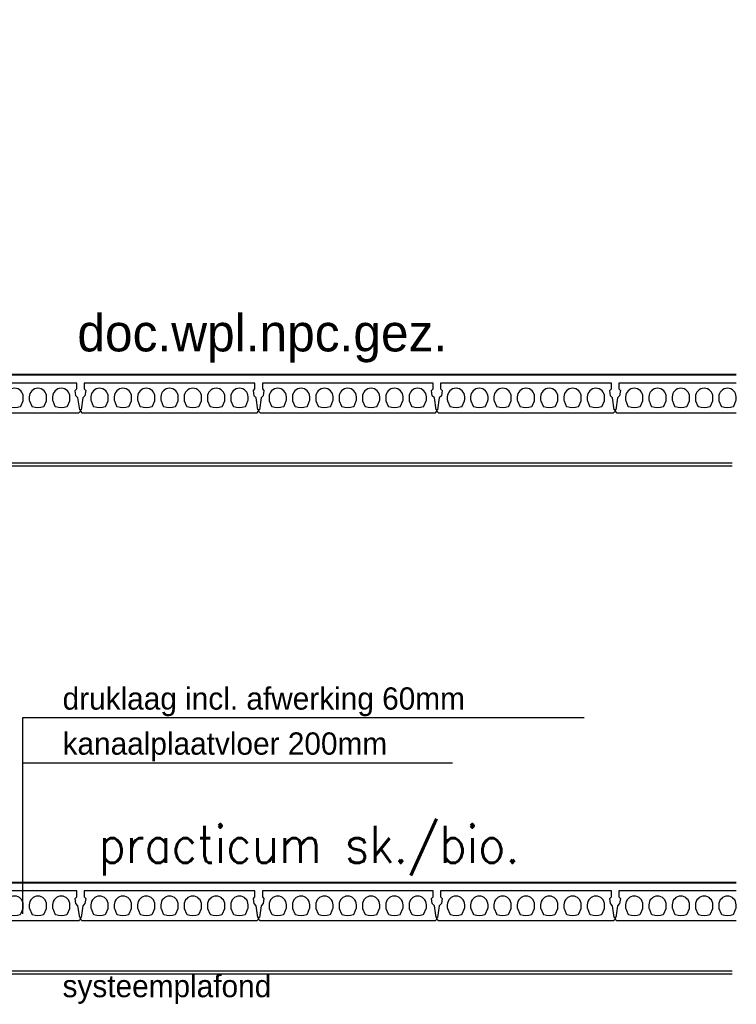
# Model space of a CAD drawing. Extents: x 0 to 140000, y 0 to 84100.
# Tile 14 of 105: x 14465 to 19290, y 14503 to 21133. Entities that reach past the tile are written whole.
import ezdxf
from ezdxf.enums import TextEntityAlignment as Align

# ---------------------------------------------------------------- set-up
doc = ezdxf.new("R2010")
doc.units = 0
doc.header["$LTSCALE"] = 100
doc.header["$MEASUREMENT"] = 0
doc.linetypes.add('TEGELS', pattern=[4, 2, -2])
doc.layers.get('0').update_dxf_attribs({"linetype": 'CONTINUOUS'})
for name, color, linetype in [('AL$1A---_ALGEMEEN', 1, 'CONTINUOUS'), ('AL23----_VLOEREN', 7, 'CONTINUOUS'), ('AL43----_VLOERAFW', 1, 'CONTINUOUS'), ('AL45----_PLAFONDAFW', 7, 'CONTINUOUS'), ('AT$1A---_ALGEMEEN', 7, 'CONTINUOUS'), ('RNR-NM', 2, 'CONTINUOUS')]:
    doc.layers.add(name, color=color, linetype=linetype)
doc.styles.add('00_10', font='B-GBP.shx', dxfattribs={"height": 12})
doc.styles.add('02_100', font='B-GBP.shx', dxfattribs={"height": 250})
doc.styles.add('BD_25-100-ROMANS', font='ROMANS', dxfattribs={"width": 0.9, "height": 250})

# ---------------------------------------------------------------- blocks, each defined once
blk = doc.blocks.new('N110200A_8790002')
blk.add_lwpolyline([(590, 0), (600, 10), (600, 20), (595, 20), (583.485281, 100.60303), (569.343146, 114.745166), (564.393398, 149.393398), (575, 160), (575, 200), (-575, 200), (-575, 160), (-564.393398, 149.393398), (-569.343146, 114.745166), (-583.485281, 100.60303), (-595, 20), (-600, 20), (-600, 10), (-590, 0)], close=True)
for points in [[(-529.5, 106.5), (-529.5, 86.873683, 0.099699), (-528.330573, 81.0672), (-513.225136, 45.08727, 0.216278), (-508.981623, 41.155233, 0.162058), (-433.018377, 41.155233, 0.216278), (-428.774864, 45.08727), (-413.669427, 81.0672, 0.099699), (-412.5, 86.873683), (-412.5, 106.5, 1)], [(-372.5, 106.5), (-372.5, 86.873683, 0.099699), (-371.330573, 81.0672), (-356.225136, 45.08727, 0.216278), (-351.981623, 41.155233, 0.162058), (-276.018377, 41.155233, 0.216278), (-271.774864, 45.08727), (-256.669427, 81.0672, 0.099699), (-255.5, 86.873683), (-255.5, 106.5, 1)], [(-215.5, 106.5), (-215.5, 86.873683, 0.099699), (-214.330573, 81.0672), (-199.225136, 45.08727, 0.216278), (-194.981623, 41.155233, 0.162058), (-119.018377, 41.155233, 0.216278), (-114.774864, 45.08727), (-99.669427, 81.0672, 0.099699), (-98.5, 86.873683), (-98.5, 106.5, 1)], [(-58.5, 106.5), (-58.5, 86.873683, 0.099699), (-57.330573, 81.0672), (-42.225136, 45.08727, 0.216278), (-37.981623, 41.155233, 0.162058), (37.981623, 41.155233, 0.216278), (42.225136, 45.08727), (57.330573, 81.0672, 0.099699), (58.5, 86.873683), (58.5, 106.5, 1)], [(98.5, 106.5), (98.5, 86.873683, 0.099699), (99.669427, 81.0672), (114.774864, 45.08727, 0.216278), (119.018377, 41.155233, 0.162058), (194.981623, 41.155233, 0.216278), (199.225136, 45.08727), (214.330573, 81.0672, 0.099699), (215.5, 86.873683), (215.5, 106.5, 1)], [(255.5, 106.5), (255.5, 86.873683, 0.099699), (256.669427, 81.0672), (271.774864, 45.08727, 0.216278), (276.018377, 41.155233, 0.162058), (351.981623, 41.155233, 0.216278), (356.225136, 45.08727), (371.330573, 81.0672, 0.099699), (372.5, 86.873683), (372.5, 106.5, 1)], [(412.5, 106.5), (412.5, 86.873683, 0.099699), (413.669427, 81.0672), (428.774864, 45.08727, 0.216278), (433.018377, 41.155233, 0.162058), (508.981623, 41.155233, 0.216278), (513.225136, 45.08727), (528.330573, 81.0672, 0.099699), (529.5, 86.873683), (529.5, 106.5, 1)]]:
    blk.add_lwpolyline(points, format="xyb", close=True)

msp = doc.modelspace()

# ---------------------------------------------------------------- linework, layer by layer
for points in [[(19290, 18686.7), (18498.6, 18686.7), (18498.6, 18646.7), (18509.2, 18636.1), (18504.3, 18601.4), (18490.1, 18587.3), (18478.6, 18506.7), (18473.6, 18506.7), (18473.6, 18496.7), (18483.6, 18486.7), (19290, 18486.7)], [(19290, 15266.7), (18498.6, 15266.7), (18498.6, 15226.7), (18509.2, 15216.1), (18504.3, 15181.4), (18490.1, 15167.3), (18478.6, 15086.7), (18473.6, 15086.7), (18473.6, 15076.7), (18483.6, 15066.7), (19290, 15066.7)]]:
    msp.add_lwpolyline(points)
for points in [[(18544.1, 18593.2), (18544.1, 18573.5, 0.099699), (18545.3, 18567.7), (18560.4, 18531.8, 0.216278), (18564.6, 18527.8, 0.162058), (18640.6, 18527.8, 0.216278), (18644.8, 18531.8), (18659.9, 18567.7, 0.099699), (18661.1, 18573.5), (18661.1, 18593.2, 1)], [(18701.1, 18593.2), (18701.1, 18573.5, 0.099699), (18702.3, 18567.7), (18717.4, 18531.8, 0.216278), (18721.6, 18527.8, 0.162058), (18797.6, 18527.8, 0.216278), (18801.8, 18531.8), (18816.9, 18567.7, 0.099699), (18818.1, 18573.5), (18818.1, 18593.2, 1)], [(18858.1, 18593.2), (18858.1, 18573.5, 0.099699), (18859.3, 18567.7), (18874.4, 18531.8, 0.216278), (18878.6, 18527.8, 0.162058), (18954.6, 18527.8, 0.216278), (18958.8, 18531.8), (18973.9, 18567.7, 0.099699), (18975.1, 18573.5), (18975.1, 18593.2, 1)], [(19015.1, 18593.2), (19015.1, 18573.5, 0.099699), (19016.3, 18567.7), (19031.4, 18531.8, 0.216278), (19035.6, 18527.8, 0.162058), (19111.6, 18527.8, 0.216278), (19115.8, 18531.8), (19130.9, 18567.7, 0.099699), (19132.1, 18573.5), (19132.1, 18593.2, 1)], [(19172.1, 18593.2), (19172.1, 18573.5, 0.099699), (19173.3, 18567.7), (19188.4, 18531.8, 0.216278), (19192.6, 18527.8, 0.162058), (19268.6, 18527.8, 0.216278), (19272.8, 18531.8), (19287.9, 18567.7, 0.099699), (19289.1, 18573.5), (19289.1, 18593.2, 1)], [(18544.1, 15173.2), (18544.1, 15153.5, 0.099699), (18545.3, 15147.7), (18560.4, 15111.8, 0.216278), (18564.6, 15107.8, 0.162058), (18640.6, 15107.8, 0.216278), (18644.8, 15111.8), (18659.9, 15147.7, 0.099699), (18661.1, 15153.5), (18661.1, 15173.2, 1)], [(18701.1, 15173.2), (18701.1, 15153.5, 0.099699), (18702.3, 15147.7), (18717.4, 15111.8, 0.216278), (18721.6, 15107.8, 0.162058), (18797.6, 15107.8, 0.216278), (18801.8, 15111.8), (18816.9, 15147.7, 0.099699), (18818.1, 15153.5), (18818.1, 15173.2, 1)], [(18858.1, 15173.2), (18858.1, 15153.5, 0.099699), (18859.3, 15147.7), (18874.4, 15111.8, 0.216278), (18878.6, 15107.8, 0.162058), (18954.6, 15107.8, 0.216278), (18958.8, 15111.8), (18973.9, 15147.7, 0.099699), (18975.1, 15153.5), (18975.1, 15173.2, 1)], [(19015.1, 15173.2), (19015.1, 15153.5, 0.099699), (19016.3, 15147.7), (19031.4, 15111.8, 0.216278), (19035.6, 15107.8, 0.162058), (19111.6, 15107.8, 0.216278), (19115.8, 15111.8), (19130.9, 15147.7, 0.099699), (19132.1, 15153.5), (19132.1, 15173.2, 1)], [(19172.1, 15173.2), (19172.1, 15153.5, 0.099699), (19173.3, 15147.7), (19188.4, 15111.8, 0.216278), (19192.6, 15107.8, 0.162058), (19268.6, 15107.8, 0.216278), (19272.8, 15111.8), (19287.9, 15147.7, 0.099699), (19289.1, 15153.5), (19289.1, 15173.2, 1)]]:
    msp.add_lwpolyline(points, format="xyb", close=True)
at = {"layer": 'AL$1A---_ALGEMEEN'}
for p, q in [((14483.7, 16433), (14483.7, 15113.2)), ((18265.3, 16433), (14483.7, 16433)), ((17380, 16126.8), (14483.7, 16126.8))]:
    msp.add_line(p, q, dxfattribs=at)
at = {"layer": 'AL$1A---_ALGEMEEN', "color": 4, "linetype": 'TEGELS'}
msp.add_circle((13663.6, 21989.8), 920.5, dxfattribs=at)
at = {"layer": 'AL23----_VLOEREN'}
for p, q in [((13663.6, 18741.7), (19290, 18741.7)), ((13663.6, 15321.7), (19290, 15321.7))]:
    msp.add_line(p, q, dxfattribs=at)
at = {"layer": 'AL43----_VLOERAFW', "color": 1, "linetype": 'CONTINUOUS'}
for p, q in [((13663.6, 18746.7), (19290, 18746.7)), ((13663.6, 15326.7), (19290, 15326.7))]:
    msp.add_line(p, q, dxfattribs=at)
at = {"layer": 'AL45----_PLAFONDAFW'}
for p, q in [((19262.4, 18146.7), (13694.9, 18146.7)), ((19262.4, 18126.7), (13694.9, 18126.7)), ((19262.4, 14726.7), (13694.9, 14726.7)), ((19262.4, 14706.7), (13694.9, 14706.7))]:
    msp.add_line(p, q, dxfattribs=at)

# ---------------------------------------------------------------- block references
at = {"layer": 'AL23----_VLOEREN'}
for p in [(14273.6, 18486.7), (15473.6, 18486.7), (16673.6, 18486.7), (17873.6, 18486.7), (14273.6, 15066.7), (15473.6, 15066.7), (16673.6, 15066.7), (17873.6, 15066.7)]:
    msp.add_blockref('N110200A_8790002', p, dxfattribs=at)

# ---------------------------------------------------------------- texts
at = {"layer": 'AT$1A---_ALGEMEEN', "color": 2}
for s, height, style, p in [('doc.wpl.npc.gez.', 250, '00_10', (14853.1, 18899.7)), ('druklaag incl. afwerking 60mm', 150, '02_100', (14753.6, 16487.5)), ('kanaalplaatvloer 200mm', 150, '02_100', (14753.6, 16184.1)), ('systeemplafond', 150, '02_100', (14753.6, 14551.1))]:
    msp.add_text(s, height=height, dxfattribs=dict(at, style=style)).set_placement(p)
at = {"layer": 'RNR-NM', "style": 'BD_25-100-ROMANS', "width": 0.9}
msp.add_text('practicum sk./bio.', height=250, dxfattribs=at).set_placement((16413.7, 15454.8), align=Align.CENTER)

doc.saveas('drawing.dxf')
